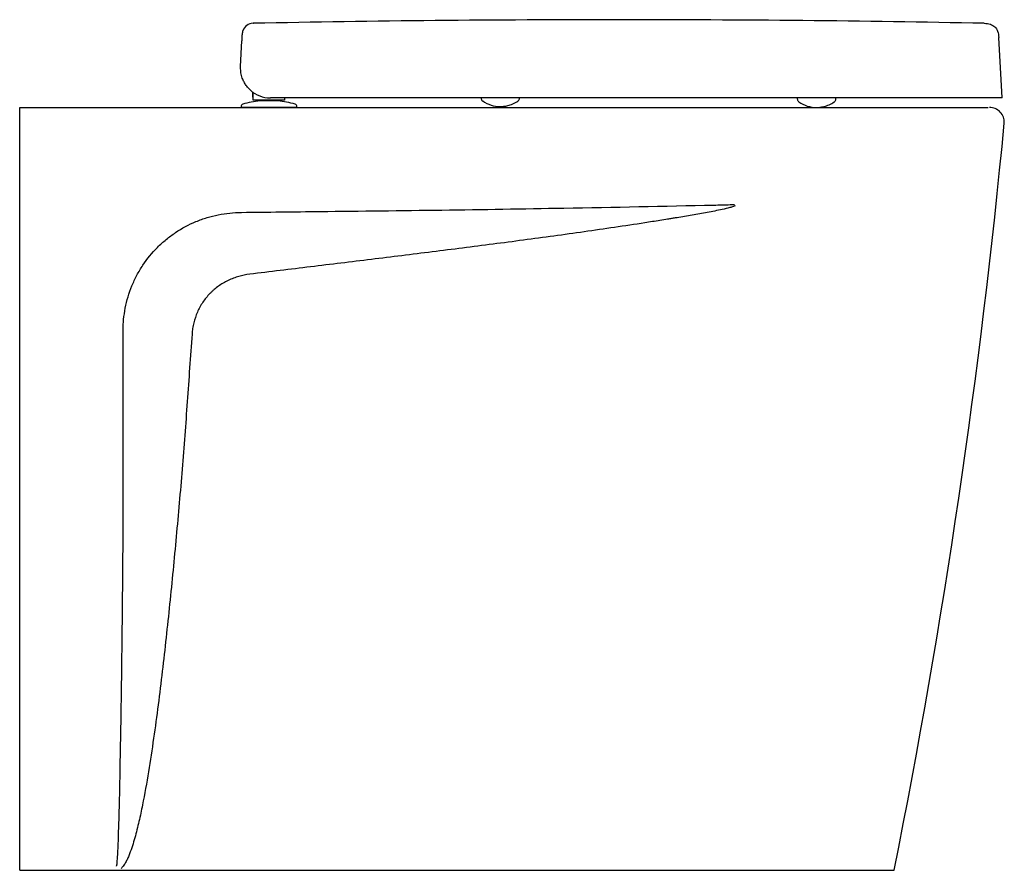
# Model space of a CAD drawing. Header units: millimetres. Extents: x 5120.137 to 5120.666, y 2482.53 to 2482.988.
import ezdxf

# ---------------------------------------------------------------- set-up
doc = ezdxf.new("R2010")
doc.units = ezdxf.units.MM
doc.layers.add('SANINDUSA', color=3, linetype='Continuous')

msp = doc.modelspace()

# ---------------------------------------------------------------- linework, layer by layer
at = {"layer": 'SANINDUSA'}
for p, q in [((5120.262033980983, 2482.985721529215), (5120.262251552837, 2482.985728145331)), ((5120.664587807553, 2482.945633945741), (5120.662883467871, 2482.978154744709)), ((5120.25536906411, 2482.962471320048), (5120.25608910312, 2482.976210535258)), ((5120.261787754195, 2482.948803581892), (5120.261787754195, 2482.945999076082)), ((5120.261787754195, 2482.945999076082), (5120.262187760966, 2482.945999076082)), ((5120.262187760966, 2482.944449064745), (5120.262187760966, 2482.948531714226)), ((5120.136615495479, 2482.530498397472), (5120.136615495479, 2482.940498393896)), ((5120.255589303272, 2482.941010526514), (5120.255589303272, 2482.940498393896)), ((5120.285589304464, 2482.940498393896), (5120.255589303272, 2482.940498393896)), ((5120.275487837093, 2482.944449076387), (5120.26570728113, 2482.944449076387)), ((5120.275401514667, 2482.943954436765), (5120.26577709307, 2482.943954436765)), ((5120.275289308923, 2482.943959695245), (5120.265889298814, 2482.943959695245)), ((5120.266689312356, 2482.944449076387), (5120.266689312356, 2482.943959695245)), ((5120.586567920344, 2482.945633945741), (5120.271347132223, 2482.945633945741)), ((5120.27448621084, 2482.943959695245), (5120.27448621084, 2482.944449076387)), ((5120.27898776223, 2482.945633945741), (5120.27898776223, 2482.944449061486)), ((5120.285589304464, 2482.940498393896), (5120.285589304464, 2482.941010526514)), ((5120.554567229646, 2482.945620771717), (5120.55457652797, 2482.945088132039)), ((5120.574287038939, 2482.943414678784), (5120.574466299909, 2482.943541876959)), ((5120.575226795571, 2482.945049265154), (5120.575226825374, 2482.945049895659)), ((5120.575226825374, 2482.945049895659), (5120.575236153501, 2482.94558393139)), ((5120.654886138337, 2482.94558393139), (5120.654358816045, 2482.94558393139)), ((5120.664587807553, 2482.945633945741), (5120.663955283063, 2482.945633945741)), ((5120.136615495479, 2482.530498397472), (5120.546245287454, 2482.530498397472)), ((5120.546245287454, 2482.530498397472), (5120.60661549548, 2482.530498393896))]:
    msp.add_line(p, q, dxfattribs=at)
for centre, radius, start, end in [((5120.262281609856, 2482.979726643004), 0.006000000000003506, 92.36531084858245, 161.6527499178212), ((5120.271347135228, 2482.961633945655), 0.01600000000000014, 228.2423830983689, 270), ((5120.256839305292, 2482.941010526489), 0.00125, 105.8935193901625, 180), ((5120.270589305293, 2482.892720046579), 0.05145988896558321, 95.36579378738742, 105.8935193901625), ((5120.265889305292, 2482.942759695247), 0.001199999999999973, 90, 95.36579378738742), ((5120.275289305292, 2482.942759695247), 0.001199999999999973, 84.63420621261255, 90), ((5120.270589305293, 2482.892720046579), 0.05145988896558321, 74.10648060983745, 84.63420621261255), ((5120.284339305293, 2482.941010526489), 0.00125, 0, 74.10648060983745), ((5120.394838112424, 2482.957314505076), 0.01631618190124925, 234.9095677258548, 270.1686811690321), ((5120.564839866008, 2482.956833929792), 0.01633560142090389, 234.8650111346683, 270.162284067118), ((5120.657820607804, 2482.932498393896), 0.008000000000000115, 357.2704351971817, 90), ((5116.690224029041, 2483.312921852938), 3.993783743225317, 348.7020930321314, 354.5285544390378)]:
    msp.add_arc(centre, radius, start, end, dxfattribs=at)
for points, knots in [([(5120.458813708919, 2482.987646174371), (5120.42583262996, 2482.987565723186), (5120.360307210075, 2482.987405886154), (5120.294791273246, 2482.986280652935), (5120.262251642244, 2482.98572178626)], [0, 0, 0, 0, 0.5033325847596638, 1, 1, 1, 1]), ([(5120.65505017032, 2482.985728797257), (5120.622542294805, 2482.986285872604), (5120.557134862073, 2482.987406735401), (5120.491718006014, 2482.987566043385), (5120.458813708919, 2482.987646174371)], [0, 0, 0, 0, 0.4970058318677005, 1, 1, 1, 1]), ([(5120.655050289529, 2482.985734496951), (5120.656167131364, 2482.985646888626), (5120.657768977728, 2482.985521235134), (5120.659647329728, 2482.984656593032), (5120.660768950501, 2482.983806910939), (5120.661655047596, 2482.982713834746), (5120.662580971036, 2482.980864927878), (5120.662759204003, 2482.979268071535), (5120.662883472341, 2482.97815470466)], [0, 0, 0, 0, 0.2707028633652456, 0.3882594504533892, 0.5000007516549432, 0.6117395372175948, 0.7292954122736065, 1, 1, 1, 1]), ([(5120.256089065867, 2482.976209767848), (5120.256097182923, 2482.97636465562), (5120.256120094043, 2482.976801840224), (5120.256151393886, 2482.977399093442), (5120.25617259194, 2482.977803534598), (5120.25618008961, 2482.977946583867)], [0, 0, 0, 0, 0.26177876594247, 0.7388940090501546, 0.9999999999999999, 0.9999999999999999, 0.9999999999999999, 0.9999999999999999]), ([(5120.25618008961, 2482.977946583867), (5120.256182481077, 2482.977992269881), (5120.256187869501, 2482.978095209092), (5120.256193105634, 2482.978194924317), (5120.256194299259, 2482.978217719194), (5120.256195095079, 2482.97823291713)], [0, 0, 0, 0, 0.2100736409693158, 0.4733355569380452, 1, 1, 1, 1]), ([(5120.256195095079, 2482.978232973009), (5120.25619810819, 2482.978290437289), (5120.256213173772, 2482.978577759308), (5120.256232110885, 2482.978939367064), (5120.256246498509, 2482.979213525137), (5120.25625165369, 2482.979312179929), (5120.256252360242, 2482.979325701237)], [0, 0, 0, 0, 0.1304760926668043, 0.6523818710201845, 0.9523565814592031, 1, 1, 1, 1]), ([(5120.256252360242, 2482.979325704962), (5120.256284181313, 2482.979636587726), (5120.256344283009, 2482.980223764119), (5120.256510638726, 2482.980801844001), (5120.256537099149, 2482.980889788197), (5120.256551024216, 2482.980936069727)], [0, 0, 0, 0, 0.3477043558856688, 0.6567227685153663, 0.9999999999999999, 0.9999999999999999, 0.9999999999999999, 0.9999999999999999]), ([(5120.256551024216, 2482.980936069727), (5120.25655372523, 2482.980987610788), (5120.256567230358, 2482.98124531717), (5120.256582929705, 2482.981545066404), (5120.256585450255, 2482.981593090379), (5120.256586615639, 2482.981615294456)], [0, 0, 0, 0, 0.1184851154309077, 0.5924280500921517, 0.9999999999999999, 0.9999999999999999, 0.9999999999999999, 0.9999999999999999]), ([(5120.260691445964, 2482.94969844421), (5120.259974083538, 2482.950413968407), (5120.258708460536, 2482.95167634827), (5120.257398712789, 2482.95370971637), (5120.256341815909, 2482.955882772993), (5120.255588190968, 2482.95840805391), (5120.25532964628, 2482.96070164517), (5120.255347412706, 2482.962054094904), (5120.255368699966, 2482.962464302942), (5120.25536906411, 2482.962471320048)], [0, 0, 0, 0, 0.1906906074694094, 0.3364302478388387, 0.4824211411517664, 0.6946711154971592, 0.9071615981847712, 0.9984118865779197, 1, 1, 1, 1]), ([(5120.136615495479, 2482.940498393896), (5120.211516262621, 2482.940498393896), (5120.286417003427, 2482.940498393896), (5120.398768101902, 2482.940498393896), (5120.436218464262, 2482.940498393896), (5120.492394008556, 2482.940498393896), (5120.511119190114, 2482.940498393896), (5120.539206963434, 2482.940498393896), (5120.55325085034, 2482.940498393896), (5120.569635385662, 2482.940498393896), (5120.577827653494, 2482.940498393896), (5120.581923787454, 2482.940498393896), (5120.583679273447, 2482.940498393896), (5120.584849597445, 2482.940498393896), (5120.585434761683, 2482.940498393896), (5120.586019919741, 2482.940498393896)], [0, 0, 0, 0, 0.4999999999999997, 0.4999999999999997, 0.7499999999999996, 0.7499999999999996, 0.8749999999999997, 0.8749999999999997, 0.9374999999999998, 0.9687499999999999, 0.9843750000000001, 0.9921875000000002, 0.9960937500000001, 0.9960937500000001, 1, 1, 1, 1]), ([(5120.26570728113, 2482.944449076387), (5120.265246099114, 2482.944449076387), (5120.264324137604, 2482.944449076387), (5120.263161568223, 2482.944449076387), (5120.262346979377, 2482.944449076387), (5120.26224089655, 2482.944449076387), (5120.262187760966, 2482.944449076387)], [0, 0, 0, 0, 0.2499958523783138, 0.499773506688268, 0.7494426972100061, 1, 1, 1, 1]), ([(5120.27898776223, 2482.944449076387), (5120.278935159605, 2482.944449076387), (5120.278830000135, 2482.944449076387), (5120.27802149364, 2482.944449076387), (5120.276865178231, 2482.944449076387), (5120.27594749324, 2482.944449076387), (5120.275487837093, 2482.944449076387)], [0, 0, 0, 0, 0.2499965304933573, 0.499775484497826, 0.7494442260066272, 0.9999999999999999, 0.9999999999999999, 0.9999999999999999, 0.9999999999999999]), ([(5120.38459305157, 2482.94559025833), (5120.384587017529, 2482.945538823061), (5120.384553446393, 2482.94525265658), (5120.384727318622, 2482.944780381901), (5120.385046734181, 2482.944301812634), (5120.385306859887, 2482.944046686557), (5120.385451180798, 2482.943967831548), (5120.385458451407, 2482.943963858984)], [0, 0, 0, 0, 0.08053593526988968, 0.4480716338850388, 0.7407134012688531, 0.9869376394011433, 0.9999999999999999, 0.9999999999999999, 0.9999999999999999, 0.9999999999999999]), ([(5120.394886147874, 2482.940998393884), (5120.395476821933, 2482.941011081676), (5120.396719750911, 2482.941037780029), (5120.398636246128, 2482.941361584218), (5120.400338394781, 2482.941879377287), (5120.401757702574, 2482.942454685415), (5120.403123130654, 2482.943133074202), (5120.403916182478, 2482.943664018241), (5120.40428663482, 2482.943912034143)], [0, 0, 0, 0, 0.2012391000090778, 0.4234584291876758, 0.5472126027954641, 0.6884630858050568, 0.8544741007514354, 1, 1, 1, 1]), ([(5120.404287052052, 2482.943914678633), (5120.404408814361, 2482.943991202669), (5120.404751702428, 2482.944206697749), (5120.405083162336, 2482.944772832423), (5120.405264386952, 2482.945289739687), (5120.405220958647, 2482.945545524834), (5120.405217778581, 2482.945564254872)], [0, 0, 0, 0, 0.2158899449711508, 0.6079556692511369, 0.9712922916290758, 1, 1, 1, 1]), ([(5120.55457652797, 2482.945088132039), (5120.554590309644, 2482.944872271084), (5120.554617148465, 2482.944451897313), (5120.554919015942, 2482.943938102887), (5120.555203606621, 2482.943616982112), (5120.555392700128, 2482.943502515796), (5120.555438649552, 2482.943474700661)], [0, 0, 0, 0, 0.3354229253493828, 0.6532121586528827, 0.9157311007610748, 1, 1, 1, 1]), ([(5120.564886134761, 2482.940498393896), (5120.565476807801, 2482.940511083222), (5120.566719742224, 2482.940537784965), (5120.568636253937, 2482.94086156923), (5120.570338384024, 2482.94137939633), (5120.571757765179, 2482.941954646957), (5120.573127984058, 2482.942635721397), (5120.573925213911, 2482.943169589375), (5120.574299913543, 2482.943420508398)], [0, 0, 0, 0, 0.2008994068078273, 0.4227462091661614, 0.5462888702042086, 0.6873034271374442, 0.8530319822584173, 1, 1, 1, 1]), ([(5120.574307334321, 2482.943418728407), (5120.574431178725, 2482.943504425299), (5120.574744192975, 2482.943721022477), (5120.575070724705, 2482.944252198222), (5120.575255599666, 2482.944750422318), (5120.575228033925, 2482.945022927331), (5120.575226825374, 2482.945049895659)], [0, 0, 0, 0, 0.228879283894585, 0.57848780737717, 0.9444434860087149, 1, 1, 1, 1]), ([(5120.586019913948, 2482.940498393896), (5120.588358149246, 2482.940498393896), (5120.593034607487, 2482.940498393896), (5120.600319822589, 2482.940498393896), (5120.60779235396, 2482.940498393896), (5120.615320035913, 2482.940498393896), (5120.622475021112, 2482.940498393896), (5120.629149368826, 2482.940498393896), (5120.635275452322, 2482.940498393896), (5120.640782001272, 2482.940498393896), (5120.645574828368, 2482.940498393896), (5120.649616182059, 2482.940498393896), (5120.652862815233, 2482.940498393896), (5120.655220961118, 2482.940498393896), (5120.656776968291, 2482.940498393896), (5120.657055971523, 2482.940498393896), (5120.657195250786, 2482.940498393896)], [0, 0, 0, 0, 0.06334380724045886, 0.1266872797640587, 0.199446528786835, 0.2724372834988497, 0.345196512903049, 0.4178881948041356, 0.4908116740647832, 0.563504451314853, 0.6361771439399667, 0.709081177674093, 0.7817530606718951, 0.8544252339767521, 0.927328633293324, 1, 1, 1, 1]), ([(5120.663955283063, 2482.945633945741), (5120.663821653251, 2482.945633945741), (5120.66355396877, 2482.945633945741), (5120.661924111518, 2482.945633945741), (5120.659424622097, 2482.945633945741), (5120.655961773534, 2482.945633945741), (5120.651636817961, 2482.945633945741), (5120.646497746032, 2482.945633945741), (5120.640585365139, 2482.945633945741), (5120.634003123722, 2482.945633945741), (5120.626829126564, 2482.945633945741), (5120.619136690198, 2482.945633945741), (5120.611042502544, 2482.945633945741), (5120.602836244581, 2482.945633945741), (5120.594645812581, 2482.945633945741), (5120.589260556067, 2482.945633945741), (5120.586567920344, 2482.945633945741)], [0, 0, 0, 0, 0.07215097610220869, 0.1445313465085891, 0.2166813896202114, 0.2888379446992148, 0.3612250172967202, 0.4333809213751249, 0.5054306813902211, 0.5777103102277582, 0.6497602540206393, 0.7217658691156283, 0.7940009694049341, 0.8660073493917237, 0.933003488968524, 1, 1, 1, 1]), ([(5120.255801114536, 2482.884087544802), (5120.269890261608, 2482.884247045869), (5120.305817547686, 2482.884653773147), (5120.363583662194, 2482.885311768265), (5120.434135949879, 2482.886460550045), (5120.485762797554, 2482.887486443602), (5120.515955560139, 2482.88817156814), (5120.519524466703, 2482.888297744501), (5120.520306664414, 2482.888330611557), (5120.520687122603, 2482.888351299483), (5120.520814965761, 2482.888358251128)], [0, 0, 0, 0, 0.1594805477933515, 0.4066749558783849, 0.653869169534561, 0.9581308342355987, 0.9911390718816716, 0.9956874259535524, 0.9985508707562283, 1, 1, 1, 1]), ([(5120.521173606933, 2482.887637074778), (5120.520867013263, 2482.887480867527), (5120.520546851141, 2482.887353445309), (5120.519900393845, 2482.887118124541), (5120.519573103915, 2482.887011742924), (5120.518586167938, 2482.88671021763), (5120.517921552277, 2482.886532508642), (5120.515922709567, 2482.886028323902), (5120.514581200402, 2482.885731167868), (5120.511892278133, 2482.885162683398), (5120.510544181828, 2482.88489342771), (5120.507845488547, 2482.88437085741), (5120.50649483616, 2482.884117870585), (5120.502440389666, 2482.883374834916), (5120.49973415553, 2482.882900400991), (5120.494318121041, 2482.881974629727), (5120.491608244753, 2482.881523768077), (5120.488219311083, 2482.880970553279), (5120.487541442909, 2482.880860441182), (5120.486185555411, 2482.880641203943), (5120.485507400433, 2482.880532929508), (5120.483474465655, 2482.88019857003), (5120.482118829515, 2482.879977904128), (5120.478051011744, 2482.87932180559), (5120.475337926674, 2482.878892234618), (5120.467195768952, 2482.877622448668), (5120.461763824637, 2482.876800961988), (5120.445459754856, 2482.874390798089), (5120.434579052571, 2482.872855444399), (5120.412807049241, 2482.869873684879), (5120.401915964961, 2482.86842836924), (5120.380127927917, 2482.865599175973), (5120.369230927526, 2482.864215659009), (5120.347434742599, 2482.861487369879), (5120.336535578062, 2482.860142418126), (5120.31473861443, 2482.857472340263), (5120.303840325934, 2482.85614703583), (5120.282050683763, 2482.853505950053), (5120.271159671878, 2482.85218995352), (5120.26027384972, 2482.850880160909)], [0, 0, 0, 0, 0.003906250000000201, 0.003906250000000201, 0.007812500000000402, 0.007812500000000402, 0.01562500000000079, 0.01562500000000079, 0.03125000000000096, 0.03125000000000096, 0.04687500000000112, 0.04687500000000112, 0.06250000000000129, 0.06250000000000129, 0.09375000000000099, 0.09375000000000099, 0.1250000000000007, 0.1250000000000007, 0.1328125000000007, 0.1328125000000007, 0.1406250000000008, 0.1406250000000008, 0.156250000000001, 0.156250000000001, 0.1875000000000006, 0.1875000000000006, 0.2500000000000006, 0.2500000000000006, 0.3750000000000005, 0.3750000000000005, 0.5000000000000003, 0.5000000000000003, 0.6250000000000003, 0.6250000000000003, 0.7500000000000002, 0.7500000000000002, 0.8750000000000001, 0.8750000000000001, 1, 1, 1, 1]), ([(5120.192209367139, 2482.820194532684), (5120.192204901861, 2482.821247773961), (5120.192226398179, 2482.822300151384), (5120.192321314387, 2482.824403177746), (5120.192394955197, 2482.825455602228), (5120.192692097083, 2482.828590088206), (5120.192991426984, 2482.830653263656), (5120.194184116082, 2482.836765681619), (5120.19536944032, 2482.840738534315), (5120.197351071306, 2482.845573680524), (5120.197772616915, 2482.846534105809), (5120.198667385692, 2482.848441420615), (5120.199137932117, 2482.849382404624), (5120.200610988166, 2482.852154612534), (5120.201677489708, 2482.853941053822), (5120.205123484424, 2482.859120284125), (5120.207747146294, 2482.862334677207), (5120.211447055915, 2482.866045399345), (5120.212210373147, 2482.866773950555), (5120.213770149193, 2482.868189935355), (5120.214564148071, 2482.868875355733), (5120.216987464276, 2482.870865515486), (5120.218658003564, 2482.872104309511), (5120.22383031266, 2482.875563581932), (5120.227491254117, 2482.877529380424), (5120.232342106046, 2482.87954702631), (5120.233328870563, 2482.879929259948), (5120.235308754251, 2482.880640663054), (5120.236303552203, 2482.880970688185), (5120.239302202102, 2482.881885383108), (5120.241320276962, 2482.882394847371), (5120.247430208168, 2482.883628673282), (5120.251577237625, 2482.884061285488), (5120.255801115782, 2482.884087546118)], [0, 0, 0, 0, 0.03124999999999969, 0.03124999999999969, 0.06249999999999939, 0.06249999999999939, 0.1249999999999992, 0.1249999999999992, 0.2499999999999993, 0.2499999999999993, 0.2812499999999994, 0.2812499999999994, 0.3124999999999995, 0.3124999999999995, 0.3749999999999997, 0.3749999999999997, 0.4999999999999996, 0.4999999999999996, 0.5312499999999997, 0.5312499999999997, 0.5624999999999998, 0.5624999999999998, 0.6249999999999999, 0.6249999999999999, 0.7499999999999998, 0.7499999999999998, 0.7812499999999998, 0.7812499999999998, 0.8124999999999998, 0.8124999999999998, 0.8749999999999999, 0.8749999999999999, 1, 1, 1, 1]), ([(5120.26027384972, 2482.850880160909), (5120.258248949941, 2482.850636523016), (5120.256268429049, 2482.850236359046), (5120.253364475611, 2482.849400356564), (5120.252407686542, 2482.849082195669), (5120.250989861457, 2482.848543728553), (5120.250520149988, 2482.848354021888), (5120.249586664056, 2482.847953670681), (5120.249121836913, 2482.847742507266), (5120.246827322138, 2482.84663979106), (5120.24509165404, 2482.84561226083), (5120.242637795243, 2482.843853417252), (5120.241844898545, 2482.843230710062), (5120.240694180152, 2482.842240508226), (5120.240317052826, 2482.841901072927), (5120.239575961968, 2482.841203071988), (5120.23921167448, 2482.840844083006), (5120.237441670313, 2482.839019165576), (5120.23617440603, 2482.837450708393), (5120.234490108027, 2482.834940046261), (5120.23396492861, 2482.834076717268), (5120.232987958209, 2482.832296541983), (5120.232535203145, 2482.831376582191), (5120.231311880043, 2482.828587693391), (5120.230666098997, 2482.826675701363), (5120.229941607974, 2482.823731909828), (5120.229741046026, 2482.822737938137), (5120.229422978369, 2482.820724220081), (5120.22930610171, 2482.819707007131), (5120.229232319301, 2482.818687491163)], [0, 0, 0, 0, 0.1249999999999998, 0.1249999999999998, 0.1875000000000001, 0.1875000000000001, 0.2187499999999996, 0.2187499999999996, 0.2499999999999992, 0.2499999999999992, 0.3749999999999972, 0.3749999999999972, 0.4374999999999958, 0.4374999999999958, 0.4687499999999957, 0.4687499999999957, 0.4999999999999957, 0.4999999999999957, 0.6249999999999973, 0.6249999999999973, 0.6874999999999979, 0.6874999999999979, 0.7499999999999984, 0.7499999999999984, 0.8749999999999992, 0.8749999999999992, 0.9374999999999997, 0.9374999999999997, 1, 1, 1, 1]), ([(5120.188616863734, 2482.532683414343), (5120.188621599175, 2482.532683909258), (5120.18863250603, 2482.532685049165), (5120.188651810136, 2482.532697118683), (5120.188688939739, 2482.532740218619), (5120.188779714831, 2482.532964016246), (5120.188946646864, 2482.53392253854), (5120.189297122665, 2482.53781881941), (5120.189707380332, 2482.547486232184), (5120.190173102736, 2482.562368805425), (5120.190735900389, 2482.590174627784), (5120.191401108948, 2482.627955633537), (5120.191943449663, 2482.675749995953), (5120.192324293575, 2482.723726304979), (5120.192327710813, 2482.77186888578), (5120.192248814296, 2482.804085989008), (5120.19220936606, 2482.820194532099)], [0, 0, 0, 0, 4.886641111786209e-05, 0.0001125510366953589, 0.0002298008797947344, 0.0006376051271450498, 0.002601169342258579, 0.01040453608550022, 0.04158007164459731, 0.1039147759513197, 0.1662514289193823, 0.3324975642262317, 0.4987510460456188, 0.6649986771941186, 0.8324994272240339, 1, 1, 1, 1]), ([(5120.229232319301, 2482.818687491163), (5120.228794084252, 2482.812632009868), (5120.228368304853, 2482.806577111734), (5120.22752290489, 2482.794468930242), (5120.227102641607, 2482.788415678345), (5120.226238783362, 2482.776311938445), (5120.225795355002, 2482.770261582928), (5120.224874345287, 2482.758165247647), (5120.224396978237, 2482.752119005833), (5120.222913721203, 2482.733985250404), (5120.221859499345, 2482.721902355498), (5120.21963359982, 2482.697749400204), (5120.218462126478, 2482.685679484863), (5120.215976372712, 2482.661557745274), (5120.214662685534, 2482.649504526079), (5120.212532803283, 2482.631452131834), (5120.211795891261, 2482.625439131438), (5120.210250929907, 2482.613424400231), (5120.209443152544, 2482.607422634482), (5120.207728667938, 2482.595434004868), (5120.206822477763, 2482.589445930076), (5120.204860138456, 2482.577500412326), (5120.203806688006, 2482.571541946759), (5120.20202486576, 2482.562642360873), (5120.201396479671, 2482.559680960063), (5120.200036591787, 2482.55378471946), (5120.199306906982, 2482.550850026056), (5120.198077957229, 2482.546483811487), (5120.197645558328, 2482.545034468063), (5120.196712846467, 2482.542153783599), (5120.196213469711, 2482.540723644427), (5120.195384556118, 2482.538613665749), (5120.195094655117, 2482.537915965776), (5120.194476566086, 2482.536536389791), (5120.19414867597, 2482.535854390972), (5120.193434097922, 2482.534514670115), (5120.193048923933, 2482.533858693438), (5120.192406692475, 2482.532925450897), (5120.192181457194, 2482.532622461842), (5120.191819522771, 2482.532185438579), (5120.191694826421, 2482.532042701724), (5120.191500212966, 2482.531834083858), (5120.191434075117, 2482.531765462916), (5120.191298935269, 2482.531630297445), (5120.191228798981, 2482.531562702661), (5120.1911592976, 2482.531498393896)], [0, 0, 0, 0, 0.06249999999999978, 0.06249999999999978, 0.1249999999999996, 0.1249999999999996, 0.1874999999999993, 0.1874999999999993, 0.2499999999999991, 0.2499999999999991, 0.3749999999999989, 0.3749999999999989, 0.4999999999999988, 0.4999999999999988, 0.6249999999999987, 0.6249999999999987, 0.6874999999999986, 0.6874999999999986, 0.7499999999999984, 0.7499999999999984, 0.8124999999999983, 0.8124999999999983, 0.8749999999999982, 0.8749999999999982, 0.9062499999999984, 0.9062499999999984, 0.9374999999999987, 0.9374999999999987, 0.9531249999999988, 0.9531249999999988, 0.968749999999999, 0.968749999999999, 0.9765624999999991, 0.9765624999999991, 0.9843749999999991, 0.9843749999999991, 0.9921874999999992, 0.9921874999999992, 0.9960937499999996, 0.9960937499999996, 0.9980468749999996, 0.9980468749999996, 0.9990234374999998, 0.9990234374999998, 1, 1, 1, 1])]:
    msp.add_open_spline(points, degree=3, knots=knots, dxfattribs=at)

doc.saveas('drawing.dxf')
